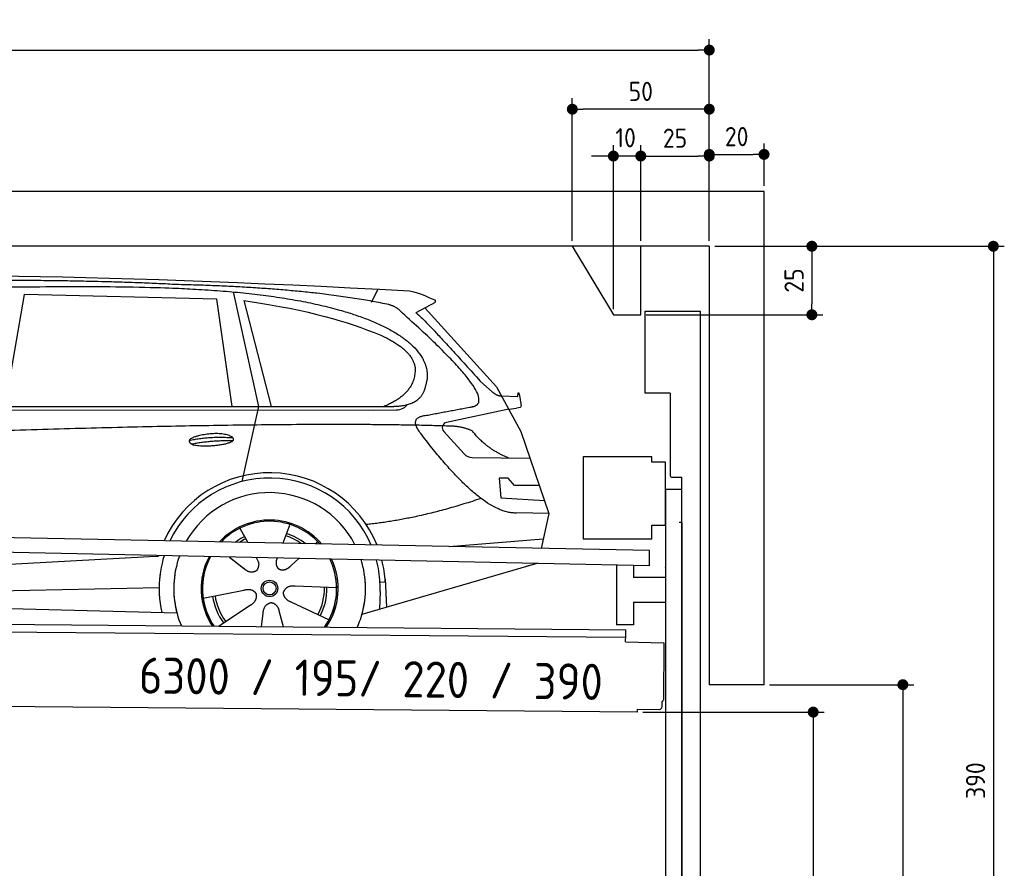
# Model space of a CAD drawing. Header units: millimetres. Extents: x -411 to 6777, y 0 to 6877.
# Tile 6 of 6: x 3183 to 6777, y 3780 to 6877. Entities that reach past the tile are written whole.
import ezdxf

# ---------------------------------------------------------------- set-up
doc = ezdxf.new("R2010")
doc.units = ezdxf.units.MM
doc.layers.add('4', color=3, linetype='Continuous')
for name, color, linetype, lineweight in [('car', 10, 'Continuous', 25), ('Freiraum', 7, 'Continuous', 25), ('Gebäude', 7, 'Continuous', 25), ('Logo', 7, 'Continuous', 25), ('Plattform', 7, 'Continuous', 25), ('Ständer vorne', 7, 'Continuous', 25), ('Tor', 200, 'Continuous', 25)]:
    doc.layers.add(name, color=color, linetype=linetype, lineweight=lineweight)
doc.styles.get("Standard").update_dxf_attribs({"font": 'ISOCP.SHX'})
doc.dimstyles.new('GEN-ISO', dxfattribs={"dimscale": 20, "dimtxt": 3.5, "dimasz": 2, "dimexe": 2, "dimexo": 1, "dimgap": 1.5, "dimtad": 1, "dimdec": 1, "dimlfac": 0.1, "dimdsep": 46, "dimtxsty": 'STANDARD', "dimblk": 'PUNKT', "dimcen": 2, "dimclrd": 256, "dimclre": 256, "dimclrt": 2, "dimadec": 0, "dimazin": 0, "dimtp": 0.1, "dimtm": 0.1, "dimtfac": 0.71, "dimtdec": 1, "dimtmove": 2, "dimatfit": 3, "dimldrblk": 'PUNKT', "dimfxl": 2, "dimtolj": 1, "dimarcsym": 0})

# ---------------------------------------------------------------- blocks, each defined once
blk = doc.blocks.new('PUNKT')
at = {"layer": '4', "color": 0, "linetype": 'ByBlock'}
blk.add_line((-0.5, 0), (-1, 0), dxfattribs=at)
at = {"layer": '4', "color": 0, "linetype": 'ByBlock', "const_width": 0.5}
blk.add_lwpolyline([(-0.25, 0, 1), (0.25, 0, 1)], format="xyb", close=True, dxfattribs=at)
blk = doc.blocks.new('*D332')
at = {"layer": '4', "lineweight": -2, "transparency": 16777216}
for p, q in [((5720, 6050), (6776.9, 6050)), ((6736.9, 6010), (6736.9, 2190)), ((6295.4, 2150), (6776.9, 2150))]:
    blk.add_line(p, q, dxfattribs=at)
at = {"layer": 'Defpoints', "color": 0, "transparency": 16777216}
for p in [(5700, 6050), (6275.4, 2150), (6736.9, 2150)]:
    blk.add_point(p, dxfattribs=at)
at = {"layer": '4', "lineweight": -2, "transparency": 16777216, "xscale": 40, "yscale": 40, "zscale": 40}
for p, rotation in [((6736.9, 6050), 90), ((6736.9, 2150), 270)]:
    blk.add_blockref('PUNKT', p, dxfattribs=dict(at, rotation=rotation))
at = {"layer": '4', "color": 2, "transparency": 16777216, "insert": (6671.9, 4100), "char_height": 70, "attachment_point": 5, "rotation": 90}
blk.add_mtext('390', dxfattribs=at)
blk = doc.blocks.new('*D334')
at = {"layer": '4', "lineweight": -2, "transparency": 16777216}
for p, q in [((5920, 4450), (6446.5, 4450)), ((6406.5, 4410), (6406.5, 2190)), ((6295.4, 2150), (6446.5, 2150))]:
    blk.add_line(p, q, dxfattribs=at)
at = {"layer": 'Defpoints', "color": 0, "transparency": 16777216}
for p in [(5900, 4450), (6275.4, 2150), (6406.5, 2150)]:
    blk.add_point(p, dxfattribs=at)
at = {"layer": '4', "lineweight": -2, "transparency": 16777216, "xscale": 40, "yscale": 40, "zscale": 40}
for p, rotation in [((6406.5, 4450), 90), ((6406.5, 2150), 270)]:
    blk.add_blockref('PUNKT', p, dxfattribs=dict(at, rotation=rotation))
at = {"layer": '4', "color": 2, "transparency": 16777216, "insert": (6341.5, 3300), "char_height": 70, "attachment_point": 5, "rotation": 90}
blk.add_mtext('H2', dxfattribs=at)
blk = doc.blocks.new('*D335')
at = {"layer": '4', "lineweight": -2, "transparency": 16777216}
for p, q in [((200, 6070.9), (200, 6805.8)), ((5700, 6270.9), (5700, 6805.8)), ((240, 6765.8), (5660, 6765.8))]:
    blk.add_line(p, q, dxfattribs=at)
at = {"layer": 'Defpoints', "color": 0, "transparency": 16777216}
for p in [(5700, 6765.8), (5700, 6250.9), (200, 6050.9)]:
    blk.add_point(p, dxfattribs=at)
at = {"layer": '4', "lineweight": -2, "transparency": 16777216, "xscale": 40, "yscale": 40, "zscale": 40, "rotation": 180}
blk.add_blockref('PUNKT', (200, 6765.8), dxfattribs=at)
at = {"layer": '4', "lineweight": -2, "transparency": 16777216, "xscale": 40, "yscale": 40, "zscale": 40}
blk.add_blockref('PUNKT', (5700, 6765.8), dxfattribs=at)
at = {"layer": '4', "color": 2, "transparency": 16777216, "insert": (2950, 6830.8), "char_height": 70, "attachment_point": 5}
blk.add_mtext('550', dxfattribs=at)
blk = doc.blocks.new('*D336')
at = {"layer": '4', "lineweight": -2, "transparency": 16777216}
for p, q in [((5457.5, 4350), (6119.3, 4350)), ((6079.3, 4310), (6079.3, 2190)), ((6099.3, 2150), (6119.3, 2150))]:
    blk.add_line(p, q, dxfattribs=at)
at = {"layer": 'Defpoints', "color": 0, "transparency": 16777216}
for p in [(5437.5, 4350), (6079.3, 2150), (6079.3, 2150)]:
    blk.add_point(p, dxfattribs=at)
at = {"layer": '4', "lineweight": -2, "transparency": 16777216, "xscale": 40, "yscale": 40, "zscale": 40}
for p, rotation in [((6079.3, 4350), 90), ((6079.3, 2150), 270)]:
    blk.add_blockref('PUNKT', p, dxfattribs=dict(at, rotation=rotation))
at = {"layer": '4', "color": 2, "transparency": 16777216, "insert": (6004.7, 3059.2), "char_height": 70, "attachment_point": 5, "rotation": 90}
blk.add_mtext('220', dxfattribs=at)
blk = doc.blocks.new('*D337')
at = {"layer": '4', "lineweight": -2, "transparency": 16777216}
for p, q in [((5450, 6221.3), (5450, 6419.1)), ((5700, 6220.9), (5700, 6419.1)), ((5490, 6379.1), (5660, 6379.1))]:
    blk.add_line(p, q, dxfattribs=at)
at = {"layer": 'Defpoints', "color": 0, "transparency": 16777216}
for p in [(5700, 6379.1), (5450, 6201.3), (5700, 6200.9)]:
    blk.add_point(p, dxfattribs=at)
at = {"layer": '4', "lineweight": -2, "transparency": 16777216, "xscale": 40, "yscale": 40, "zscale": 40, "rotation": 180}
blk.add_blockref('PUNKT', (5450, 6379.1), dxfattribs=at)
at = {"layer": '4', "lineweight": -2, "transparency": 16777216, "xscale": 40, "yscale": 40, "zscale": 40}
blk.add_blockref('PUNKT', (5700, 6379.1), dxfattribs=at)
at = {"layer": '4', "color": 2, "transparency": 16777216, "insert": (5575, 6444.2), "char_height": 70, "attachment_point": 5}
blk.add_mtext('25', dxfattribs=at)
blk = doc.blocks.new('*D338')
at = {"layer": '4', "lineweight": -2, "transparency": 16777216}
for p, q in [((5200, 6070), (5200, 6590.1)), ((5700, 6070), (5700, 6590.1)), ((5660, 6550.1), (5240, 6550.1))]:
    blk.add_line(p, q, dxfattribs=at)
at = {"layer": 'Defpoints', "color": 0, "transparency": 16777216}
for p in [(5200, 6550.1), (5200, 6050), (5700, 6050)]:
    blk.add_point(p, dxfattribs=at)
at = {"layer": '4', "lineweight": -2, "transparency": 16777216, "xscale": 40, "yscale": 40, "zscale": 40, "rotation": 180}
blk.add_blockref('PUNKT', (5200, 6550.1), dxfattribs=at)
at = {"layer": '4', "lineweight": -2, "transparency": 16777216, "xscale": 40, "yscale": 40, "zscale": 40}
blk.add_blockref('PUNKT', (5700, 6550.1), dxfattribs=at)
at = {"layer": '4', "color": 2, "transparency": 16777216, "insert": (5450, 6615.1), "char_height": 70, "attachment_point": 5}
blk.add_mtext('50', dxfattribs=at)
blk = doc.blocks.new('*D339')
at = {"layer": '4', "lineweight": -2, "transparency": 16777216}
for p, q in [((5720, 6050), (6114.4, 6050)), ((6074.4, 6010), (6074.4, 5840)), ((5470, 5800), (6114.4, 5800))]:
    blk.add_line(p, q, dxfattribs=at)
at = {"layer": 'Defpoints', "color": 0, "transparency": 16777216}
for p in [(5700, 6050), (5450, 5800), (6074.4, 5800)]:
    blk.add_point(p, dxfattribs=at)
at = {"layer": '4', "lineweight": -2, "transparency": 16777216, "xscale": 40, "yscale": 40, "zscale": 40}
for p, rotation in [((6074.4, 6050), 90), ((6074.4, 5800), 270)]:
    blk.add_blockref('PUNKT', p, dxfattribs=dict(at, rotation=rotation))
at = {"layer": '4', "color": 2, "transparency": 16777216, "insert": (6009.4, 5925), "char_height": 70, "attachment_point": 5, "rotation": 90}
blk.add_mtext('25', dxfattribs=at)
blk = doc.blocks.new('*D340')
at = {"layer": '4', "lineweight": -2, "transparency": 16777216}
for p, q in [((5350, 5820), (5350, 6419.1)), ((5450, 6070), (5450, 6419.1)), ((5310, 6379.1), (5270, 6379.1)), ((5450, 6379.1), (5350, 6379.1)), ((5490, 6379.1), (5530, 6379.1))]:
    blk.add_line(p, q, dxfattribs=at)
at = {"layer": 'Defpoints', "color": 0, "transparency": 16777216}
for p in [(5350, 6379.1), (5450, 6050), (5350, 5800)]:
    blk.add_point(p, dxfattribs=at)
at = {"layer": '4', "lineweight": -2, "transparency": 16777216, "xscale": 40, "yscale": 40, "zscale": 40}
blk.add_blockref('PUNKT', (5350, 6379.1), dxfattribs=at)
at = {"layer": '4', "lineweight": -2, "transparency": 16777216, "xscale": 40, "yscale": 40, "zscale": 40, "rotation": 180}
blk.add_blockref('PUNKT', (5450, 6379.1), dxfattribs=at)
at = {"layer": '4', "color": 2, "transparency": 16777216, "insert": (5394.7, 6446.1), "char_height": 70, "attachment_point": 5}
blk.add_mtext('10', dxfattribs=at)
blk = doc.blocks.new('Car')
at = {"layer": 'car'}
for p, q in [((4413.7, 5886.7), (4437.5, 5934.2)), ((3079.5, 5493.1), (3146.6, 5902.9)), ((3848.3, 5893), (3146.6, 5902.9)), ((3908.4, 5919.4), (4005, 5502.1)), ((3907.8, 5501.1), (3848.3, 5893)), ((3947.9, 5888.8), (4051, 5502.5)), ((4645.2, 5888.1), (4575.1, 5848.9)), ((4608.3, 5867.5), (4872.7, 5581.6)), ((4812.4, 5602.6), (4858, 5562.8)), ((4872.7, 5581.6), (4963.3, 5419.4)), ((4890.6, 5549.6), (4950.8, 5547.5)), ((1827.6, 5481), (4479.4, 5506.7)), ((4005, 5502.1), (3946.6, 5227.8)), ((4918, 5500.5), (4691.6, 5450.6)), ((4918, 5500.5), (4945.7, 5504.5)), ((1780.7, 5471.7), (4424, 5492.7)), ((4424, 5492.7), (4506.8, 5494.1)), ((4681.2, 5417.5), (4756.3, 5336.3)), ((4963.3, 5419.4), (5067.7, 5121.8)), ((4785.5, 5323.4), (4997.3, 5322.6)), ((4918, 5248.5), (4885.4, 5248.5)), ((4885.4, 5248.5), (4892.2, 5177)), ((4941.8, 5222.7), (4918, 5248.5)), ((5032.3, 5222.7), (4941.8, 5222.7)), ((4892.2, 5177), (5051.3, 5168.5)), ((5067.7, 5121.8), (4950.8, 5122.2)), ((5067.7, 5121.8), (5041, 4993.8)), ((4122.7, 5072.9), (4097.8, 5004)), ((3940.6, 5057.6), (3970.1, 5005.4)), ((3968.8, 5007.8), (3970.1, 5005.4)), ((4224.8, 5011.2), (4217.1, 5002.7)), ((4705.1, 4997.5), (5048.2, 5028.3)), ((1743, 4831.9), (3612, 4951.2)), ((3612, 4951.2), (3644.4, 4953.2)), ((3903.8, 4951.6), (3955.4, 4911.5)), ((3904.1, 4951.6), (3964.8, 4904.4)), ((4001.1, 4950.5), (4007.3, 4939.5)), ((4078.2, 4949.6), (4074.5, 4939.2)), ((4157, 4948.6), (4130.3, 4924.6)), ((5025.1, 4938.4), (4389.1, 4747)), ((5029.8, 4939.8), (4986.1, 4926.7)), ((4473, 4865.1), (4453.8, 4863.9)), ((4472.3, 4877.1), (4478.8, 4774)), ((1762.8, 4780), (3648.2, 4838.6)), ((3808.6, 4801.5), (3957, 4831.8)), ((4295.8, 4842.7), (4144.4, 4847.7)), ((4454.5, 4831.4), (4453.4, 4766.4)), ((1664.3, 4781.7), (3713.3, 4747)), ((4268.6, 4726.5), (4130.7, 4789.2)), ((3865.8, 4698.9), (3980.3, 4776.5)), ((4022.9, 4699), (4028.4, 4747.4)), ((4103.6, 4699), (4088.2, 4752.5))]:
    blk.add_line(p, q, dxfattribs=at)
for radius in [30.1, 23.6]:
    blk.add_circle((4050.8, 4838.7), radius, dxfattribs=at)
for centre, radius, start, end in [((4695.9, 5431), 20, 102.4358, 222.7473), ((4785.7, 5363.4), 40, 222.7473, 269.7861), ((4051.2, 4838.2), 422.7, 22.5487, 156.2143), ((4051.2, 4838.2), 403.4, 23.7263, 155.0367), ((4051.2, 4838.2), 350, 27.7494, 151.0136), ((4051.2, 4838.2), 250, 41.078, 137.685), ((4051.2, 4838.2), 250, 41.078, 137.685), ((4051.2, 4838.2), 250, 41.078, 137.685), ((4050.8, 4838.7), 245, 41.9641, 136.7989), ((4050.8, 4838.7), 209.6, 51.6404, 73.3995), ((4050.8, 4838.7), 209.6, 116.262, 127.1225), ((4050.8, 4838.7), 200.6, 116.1152, 123.6695), ((4050.8, 4838.7), 200.6, 55.0934, 73.5463), ((4050.8, 4838.7), 245, 41.9641, 44.7348), ((4051.2, 4838.2), 422.7, 164.0109, 164.2126), ((4051.2, 4838.2), 422.7, 164.0109, 164.2126), ((4051.2, 4838.2), 403.4, 163.2593, 179.9464), ((4051.2, 4838.2), 403.4, 163.2593, 179.9464), ((4051.2, 4838.2), 350, 160.7243, 195.1055), ((4051.2, 4838.2), 350, 160.7243, 195.1055), ((4051.2, 4838.2), 250, 152.8016, 213.8648), ((4051.2, 4838.2), 250, 152.8016, 213.4506), ((4051.2, 4838.2), 250, 152.8016, 213.4506), ((4050.8, 4838.7), 245, 152.3519, 188.7348), ((4050.8, 4838.7), 245, 152.3519, 188.7348), ((4051.2, 4838.2), 250, 326.1848, 25.8498), ((4051.2, 4838.2), 250, 326.1848, 25.8498), ((4050.8, 4838.7), 245, 0.9266, 26.2995), ((4051.2, 4838.2), 350, 344.8945, 17.9271), ((4051.2, 4838.2), 350, 344.8945, 17.9271), ((4051.2, 4838.2), 403.4, 3.6504, 15.3921), ((4051.2, 4838.2), 403.4, 3.6504, 15.3921), ((4051.2, 4838.2), 422.7, 3.6504, 14.6404), ((4051.2, 4838.2), 422.7, 3.6504, 14.6404), ((4051.2, 4838.2), 403.4, 173.0827, 193.1146), ((4051.2, 4838.2), 350, 172.1254, 203.4635), ((4051.2, 4838.2), 250, 169.2195, 213.8648), ((4050.8, 4838.7), 245, 169.1336, 214.8006), ((4050.8, 4838.7), 245, 325.2489, 9.5178), ((4051.2, 4838.2), 250, 326.1848, 9.4319), ((4051.2, 4838.2), 350, 336.586, 6.526), ((4051.2, 4838.2), 403.4, 359.0315, 5.5686), ((4051.2, 4838.2), 422.7, 3.6504, 3.7403), ((4050.8, 4838.7), 200.6, 332.1152, 1.5463), ((4050.8, 4838.7), 209.6, 332.262, 1.3995), ((4050.8, 4838.7), 209.6, 188.262, 217.3995), ((4050.8, 4838.7), 200.6, 188.1152, 217.5463)]:
    blk.add_arc(centre, radius, start, end, dxfattribs=at)
for points, degree in [([(2206.5, 5922.9), (2493.5, 5987.1), (3378.6, 5981.9), (4551.1, 5929.4)], 3), ([(3701.2, 5944.3), (3352.8, 5960.5), (2737, 5950.1)], 2), ([(4476.8, 5878.3), (4175.6, 5938.2), (3701.2, 5944.3)], 2), ([(4551.1, 5929.4), (4598, 5920.4), (4606.9, 5912.2), (4644.4, 5896.7)], 3), ([(4645.2, 5888.1), (4646.8, 5889.7), (4647.5, 5892.8), (4646.9, 5895.6), (4644.4, 5896.7)], 4), ([(3947.9, 5888.8), (4202.3, 5852.2), (4315.8, 5817.5), (4449.1, 5766.1)], 3), ([(4526.5, 5848), (4508.4, 5869.6), (4476.8, 5878.3)], 2), ([(4791.3, 5510), (4880.5, 5538.8), (4526.5, 5848)], 2), ([(4575.1, 5848.9), (4582.9, 5853.3), (4812.4, 5602.6)], 2), ([(4449.1, 5766.1), (4563.7, 5715.1), (4574.5, 5650.1)], 2), ([(4574.5, 5650.1), (4580.1, 5555.6), (4462.8, 5506.5)], 2), ([(4479.4, 5506.7), (4529.5, 5507.1), (4602.5, 5512.5), (4610.2, 5559.3), (4618.5, 5602.6)], 4), ([(4858, 5562.8), (4866.3, 5555.6), (4879.6, 5548), (4888.7, 5548), (4890.6, 5549.6)], 4), ([(4950.8, 5547.5), (4952, 5586.4), (4963.3, 5512.2)], 2), ([(4506.8, 5494.1), (4526.1, 5494.9), (4540.9, 5504), (4548.1, 5514.3)], 3), ([(4578, 5527.2), (4578.1, 5527.3), (4578.2, 5527.3), (4578.3, 5527.3)], 3), ([(4963.3, 5512.2), (4963.6, 5508.5), (4958.1, 5506.7), (4945.7, 5504.5)], 3), ([(4597.2, 5409.2), (4552.8, 5467.5), (4612.7, 5474.7)], 2), ([(4698.7, 5437), (3822.1, 5457.3), (1390, 5322.9)], 2), ([(4786.6, 5419.4), (4749.1, 5437.4), (4698.7, 5437)], 2), ([(4950.8, 5122.2), (4825.1, 5114), (4597.2, 5409.2)], 2), ([(4918, 5322.9), (4832.3, 5358), (4786.6, 5419.4)], 2), ([(3753.3, 5376.2), (3828.7, 5393.1), (3912.2, 5387.3)], 2), ([(3760.5, 5363.4), (3834.5, 5378), (3912.4, 5377.2)], 2), ([(4818.9, 5173.6), (4594.2, 5096.1), (4401.4, 5074.9)], 2), ([(3955.7, 4911.5), (3979.2, 4889.8), (4002.4, 4903.3)], 2), ([(3957, 4831.8), (3987.7, 4840.8), (4002.4, 4818.4)], 2), ([(3980.3, 4776.5), (4008.1, 4792.1), (4002.4, 4818.4)], 2), ([(4130.7, 4789.2), (4100.6, 4800), (4101.9, 4826.8)], 2), ([(4144.4, 4847.7), (4112.7, 4851.4), (4101.9, 4826.8)], 2), ([(4028.4, 4747.4), (4029.3, 4779.4), (4055.2, 4786.5)], 2), ([(4088.2, 4752.5), (4081.9, 4783.8), (4055.2, 4786.5)], 2)]:
    blk.add_open_spline(points, degree=degree, dxfattribs=at)
for points, degree, knots in [([(2376.2, 5910.7), (2402.7, 5913), (2542.1, 5916.1), (3563.3, 5945.6), (4183.6, 5944.8), (4640.6, 5776.4), (4618.5, 5602.6)], 4, [0.0821318, 0.0821318, 0.0821318, 0.0821318, 0.0821318, 0.258851, 0.508851, 1, 1, 1, 1, 1]), ([(4612.7, 5474.7), (4779.4, 5507.3), (4782.2, 5507.9), (4790.5, 5509.8), (4791.3, 5510)], 1, [0.1611508, 0.1611508, 1, 1.0196119, 1.078724, 1.0847856, 1.0847856]), ([(3760.5, 5363.4), (3736.9, 5379.7), (3782.3, 5395.5), (3865, 5415.7), (3958, 5382.6), (3896, 5358.8), (3786.9, 5351.6), (3765.4, 5360.4), (3760.5, 5363.4)], 5, [0, 0, 0, 0, 0, 0, 0.300106, 0.500106, 0.700106, 1, 1, 1, 1, 1, 1]), ([(4007.3, 4939.5), (4009, 4935.4), (4010, 4931.5), (4010.3, 4927.6), (4011.1, 4919), (4008.4, 4910.9), (4002.4, 4903.3)], 3, [0.2167758, 0.2167758, 0.2167758, 0.2167758, 0.4600873, 0.4600873, 0.4600873, 1, 1, 1, 1]), ([(4074.5, 4939.2), (4074, 4936.1), (4073.7, 4933.1), (4073.8, 4930.1), (4074.2, 4927.3), (4075, 4921.6), (4077.1, 4916.2), (4080.7, 4911.7), (4085.6, 4908.7)], 4, [0.3191838, 0.3191838, 0.3191838, 0.3191838, 0.3191838, 0.5438253, 0.5438253, 0.5438253, 0.5438253, 1, 1, 1, 1, 1]), ([(4130.3, 4924.6), (4130.3, 4924.6), (4130.3, 4924.6), (4130.3, 4924.6), (4130.3, 4924.6), (4121.2, 4914.7), (4110.7, 4904.7), (4096.4, 4902.2), (4085.6, 4908.7)], 4, [-0.000003, -0.000003, -0.000003, -0.000003, -0.000003, 0, 0, 0, 0, 1, 1, 1, 1, 1])]:
    blk.add_open_spline(points, degree=degree, knots=knots, dxfattribs=at)
blk = doc.blocks.new('*D346')
at = {"layer": '4', "lineweight": -2, "transparency": 16777216}
for p, q in [((5700, 6070), (5700, 6425.1)), ((5900, 6270), (5900, 6425.1)), ((5740, 6385.1), (5860, 6385.1))]:
    blk.add_line(p, q, dxfattribs=at)
at = {"layer": 'Defpoints', "color": 0, "transparency": 16777216}
for p in [(5900, 6385.1), (5900, 6250), (5700, 6050)]:
    blk.add_point(p, dxfattribs=at)
at = {"layer": '4', "lineweight": -2, "transparency": 16777216, "xscale": 40, "yscale": 40, "zscale": 40, "rotation": 180}
blk.add_blockref('PUNKT', (5700, 6385.1), dxfattribs=at)
at = {"layer": '4', "lineweight": -2, "transparency": 16777216, "xscale": 40, "yscale": 40, "zscale": 40}
blk.add_blockref('PUNKT', (5900, 6385.1), dxfattribs=at)
at = {"layer": '4', "color": 2, "transparency": 16777216, "insert": (5800, 6450.1), "char_height": 70, "attachment_point": 5}
blk.add_mtext('20', dxfattribs=at)
blk = doc.blocks.new('Plattform OG 6200 550')
at = {"layer": 'Plattform'}
for p, q in [((5482.3, 4939.6), (348.5, 5042)), ((5481.2, 4883.6), (347.5, 4991)), ((5481.2, 4883.6), (5482.3, 4939.5)), ((5361.5, 4886.1), (5361.5, 4668.3)), ((5423.5, 4884.7), (5423.5, 4840.8)), ((5539.9, 4840.8), (5423.5, 4840.8)), ((5423.5, 4750.8), (5423.5, 4668.3)), ((5423.5, 4750.8), (5539.9, 4750.8)), ((440.2, 4693.6), (5395, 4650.4)), ((446, 4666.5), (5394.8, 4623.4)), ((5423.5, 4668.3), (5361.5, 4668.3)), ((5394.9, 4630.2), (5395, 4645.2)), ((5395, 4645.2), (5395, 4650.4)), ((5394.7, 4606.2), (5394.9, 4630.2)), ((5394.7, 4606.2), (5534.1, 4603)), ((5534.1, 4603), (5532.3, 4394)), ((5437.5, 4350), (372.6, 4394.2)), ((5527.6, 4370.1), (5527.8, 4388.2)), ((5437.5, 4350), (5437.5, 4360.8)), ((5437.5, 4360.8), (5517.5, 4360.1))]:
    blk.add_line(p, q, dxfattribs=at)
for centre, radius, start, end in [((5526.2, 4394.1), 6.08, 284.5689, 358.9086), ((5517.6, 4370.1), 10, 269.5, 359.5)]:
    blk.add_arc(centre, radius, start, end, dxfattribs=at)
blk = doc.blocks.new('Ständer vorne ab 340')
at = {"layer": 'Ständer vorne'}
for p, q in [((5240, 5282), (5240, 4982)), ((5490, 5282), (5240, 5282)), ((5490, 5262), (5490, 5282)), ((5540, 5262), (5490, 5262)), ((5540, 5032), (5540, 5262)), ((5540.2, 5162), (5539.8, 5162)), ((5540, 5162), (5540, 2150)), ((5600, 5162), (5540, 5162)), ((5600, 2148.7), (5600, 5162)), ((5490, 4982), (5490, 5032)), ((5490, 5032), (5540, 5032)), ((5240, 4982), (5490, 4982)), ((5540, 4877.4), (5540, 4878.4)), ((5511.2, 2145), (5511.2, 2137)), ((5595.1, 2145), (5511.2, 2145)), ((5511.2, 2137), (5600, 2137)), ((5600, 2137), (5600, 2140))]:
    blk.add_line(p, q, dxfattribs=at)
blk = doc.blocks.new('Tor ab 370 Gebäude')
at = {"layer": 'Tor'}
for p, q in [((5465.6, 5514.5), (5465.6, 5813)), ((5465.6, 5813), (5668, 5813)), ((5668, 2137), (5668, 5813)), ((5557, 5514.5), (5465.6, 5514.5)), ((5557, 5514.5), (5557, 5213)), ((5562, 5207.1), (5600, 5207)), ((5600, 5042), (5600, 5207)), ((5600, 5042), (5590, 5042)), ((5600, 5042), (5600, 2137)), ((5600, 2137), (5600, 5042)), ((5668, 2137), (5600, 2137))]:
    blk.add_line(p, q, dxfattribs=at)
blk.add_arc((5563, 5213), 6, 180, 260.4059, dxfattribs=at)
blk = doc.blocks.new('Gebäude_390_GT195')
at = {"layer": 'Freiraum'}
blk.add_lwpolyline([(5200, 6050), (5350, 5800), (5450, 5800), (5450, 6050)], dxfattribs=at)
at = {"layer": 'Gebäude'}
for p, q in [((5900, 6250), (0, 6250)), ((5900, 4450), (5900, 6250)), ((5700, 6050), (200, 6050)), ((5700, 6050), (5700, 4450)), ((5900, 4450), (5700, 4450))]:
    blk.add_line(p, q, dxfattribs=at)

msp = doc.modelspace()

# ---------------------------------------------------------------- block references
msp.add_blockref('Gebäude_390_GT195', (0, 0))
at = {"layer": 'car', "rotation": 359.4752422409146}
msp.add_blockref('Car', (0, 0), dxfattribs=at)
at = {"layer": 'Plattform'}
msp.add_blockref('Plattform OG 6200 550', (0, 0), dxfattribs=at)
at = {"layer": 'Ständer vorne'}
msp.add_blockref('Ständer vorne ab 340', (0, 0), dxfattribs=at)
at = {"layer": 'Tor', "linetype": 'ByBlock'}
msp.add_blockref('Tor ab 370 Gebäude', (0, 0), dxfattribs=at)

# ---------------------------------------------------------------- texts
at = {"layer": 'Logo'}
msp.add_text('6300 / 195/ 220 / 390', height=132, rotation=359.18327, dxfattribs=at).set_placement((3617.37, 4418.06))

# ---------------------------------------------------------------- dimensions: what is measured, and where the dimension line sits
at = {"layer": '4'}
for base, p1, p2, override, picture, middle in [((5700, 6765.8), (200, 6050.88), (5700, 6250.88), {"dimtdec": 3, "dimtolj": 0}, '*D335', (2950, 6830.8)), ((5200, 6550.12), (5700, 6050), (5200, 6050), {"dimtdec": 3, "dimtolj": 0}, '*D338', (5450, 6615.12)), ((5700, 6379.15), (5449.99, 6201.29), (5700, 6200.88), {"dimtdec": 3, "dimtolj": 0}, '*D337', (5575, 6444.16)), ((5900, 6385.09), (5700, 6050), (5900, 6250), {"dimtol": 0, "dimlim": 0, "dimtp": 0.1, "dimtm": 0.1, "dimtfac": 0.71, "dimtdec": 3, "dimtolj": 0, "dimtzin": 8}, '*D346', (5800, 6450.1))]:
    dim = msp.add_linear_dim(base=base, p1=p1, p2=p2, dimstyle='GEN-ISO', override=override, dxfattribs=at)
    dim.commit()
    dim.dimension.update_dxf_attribs({"geometry": picture, "text_midpoint": middle})
dim = msp.add_linear_dim(base=(5350, 6379.15), p1=(5449.99, 6050), p2=(5350, 5800), dimstyle='GEN-ISO', override={"dimtdec": 3, "dimtolj": 0}, dxfattribs=at)
dim.commit()
dim.dimension.update_dxf_attribs({"geometry": '*D340', "text_midpoint": (5394.75, 6446.13), "dimtype": 160})
for base, p2, override, picture, middle in [((6074.39, 5800), (5450, 5800), {"dimtdec": 3, "dimtolj": 0}, '*D339', (6009.39, 5925)), ((6736.86, 2150), (6275.45, 2150), {"dimdec": 0, "dimtdec": 3, "dimtolj": 0}, '*D332', (6671.86, 4100))]:
    dim = msp.add_linear_dim(base=base, p1=(5700, 6050), p2=p2, angle=90, dimstyle='GEN-ISO', override=override, dxfattribs=at)
    dim.commit()
    dim.dimension.update_dxf_attribs({"geometry": picture, "text_midpoint": middle})
dim = msp.add_linear_dim(base=(6406.55, 2150), p1=(5900, 4450), p2=(6275.45, 2150), angle=90, text='H2', dimstyle='GEN-ISO', override={"dimdec": 0, "dimtdec": 3, "dimtolj": 0}, dxfattribs=at)
dim.commit()
dim.dimension.update_dxf_attribs({"geometry": '*D334', "text_midpoint": (6341.54, 3300)})
dim = msp.add_linear_dim(base=(6079.31, 2150), p1=(5437.5, 4349.97), p2=(6079.31, 2150), angle=90, dimstyle='GEN-ISO', override={"dimtdec": 3, "dimtolj": 0}, dxfattribs=at)
dim.commit()
dim.dimension.update_dxf_attribs({"geometry": '*D336', "text_midpoint": (6004.71, 3059.23), "dimtype": 160})

doc.saveas('drawing.dxf')
